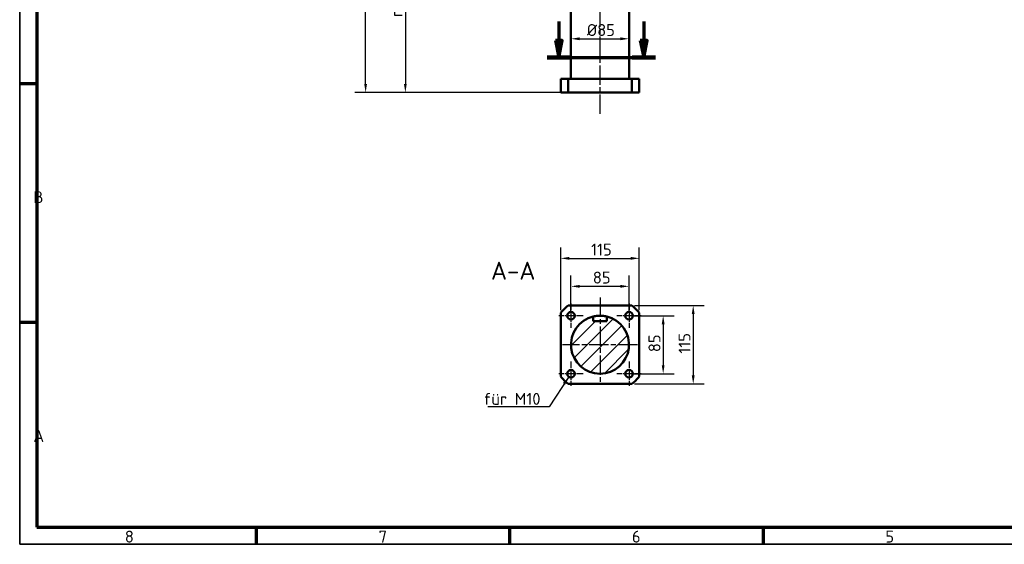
# Model space of a CAD drawing. Header units: millimetres. Extents: x 25 to 2945, y 25 to 2078.
# Tile 1 of 5: x 25 to 1467, y 25 to 794. Entities that reach past the tile are written whole.
import ezdxf

# ---------------------------------------------------------------- set-up
doc = ezdxf.new("R2010")
doc.units = ezdxf.units.MM
doc.header["$LTSCALE"] = 5
doc.linetypes.add('CHAIN', pattern=[0.3543, 0.2362, -0.0295, 0.0591, -0.0295])
doc.layers.get('0').update_dxf_attribs({"lineweight": 25})
for name, color, linetype, lineweight in [('Bemaßung (ISO)', 7, 'Continuous', 25), ('Mittellinie (ISO)', 7, 'Continuous', 25), ('Mittelpunktmarkierung (ISO)', 7, 'Continuous', 25), ('Rahmen (ISO)', 7, 'Continuous', 70), ('Schnittlinie (ISO)', 7, 'CHAIN', 70), ('Schraffur (ISO)', 7, 'Continuous', 18), ('Sichtbar (ISO)', 7, 'Continuous', 50), ('Symbol (ISO)', 7, 'Continuous', 25)]:
    doc.layers.add(name, color=color, linetype=linetype, lineweight=lineweight)
doc.styles.add('Bezeichnungstext (DIN)', font='isocpeur.ttf')
doc.styles.add('Notiztext (DIN)', font='isocpeur.ttf')
doc.dimstyles.new('Standard (DIN)', dxfattribs={"dimscale": 5, "dimtxt": 3.5, "dimasz": 2.5, "dimexe": 3.175, "dimexo": 0.8, "dimgap": 0.8, "dimtad": 1, "dimdec": 3, "dimrnd": 1e-08, "dimtxsty": 'Notiztext (DIN)', "dimcen": 0.09, "dimdle": 10, "dimclrd": 256, "dimclre": 256, "dimclrt": 256, "dimazin": 2, "dimtfac": 0.571429, "dimtdec": 3, "dimtmove": 0, "dimatfit": 3, "dimfxl": 1, "dimtolj": 1, "dimlwd": -1, "dimlwe": -1, "dimarcsym": 0})
doc.dimstyles.new('Standard - Methode 2a (DIN)$7', dxfattribs={"dimscale": 5, "dimtxt": 3.5, "dimasz": 2.5, "dimexe": 3.175, "dimexo": 0.8, "dimgap": 0.8, "dimtad": 1, "dimtih": 1, "dimtoh": 1, "dimrnd": 1e-08, "dimtxsty": 'Notiztext (DIN)', "dimcen": 0.09, "dimdle": 10, "dimclrd": 256, "dimclre": 256, "dimclrt": 256, "dimazin": 2, "dimtfac": 1, "dimtmove": 0, "dimatfit": 3, "dimfxl": 1, "dimtolj": 1, "dimlwd": -1, "dimlwe": -1, "dimarcsym": 0})

# ---------------------------------------------------------------- blocks, each defined once
blk = doc.blocks.new('Ränder Hagen+Goebel Rahmen')
at = {"layer": 'Rahmen (ISO)', "linetype": 'Continuous', "lineweight": 35}
for p, q in [((5, 415), (5, 5)), ((5, 5), (589, 5))]:
    blk.add_line(p, q, dxfattribs=at)
at = {"layer": 'Rahmen (ISO)'}
for p, q in [((10, 410), (10, 10)), ((10, 140), (5, 140)), ((10, 70), (5, 70)), ((10, 10), (584, 10)), ((74.25, 10), (74.25, 5)), ((148.5, 10), (148.5, 5)), ((222.75, 10), (222.75, 5))]:
    blk.add_line(p, q, dxfattribs=at)
at = {"layer": 'Symbol (ISO)', "char_height": 3.5, "style": 'Notiztext (DIN)'}
for s, insert, attachment_point in [('B', (9, 105), 7), ('A', (9, 35), 7), ('8', (37.125, 9), 2), ('7', (111.375, 9), 2), ('6', (185.625, 9), 2), ('5', (259.875, 9), 2)]:
    blk.add_mtext(s, dxfattribs=dict(at, insert=insert, attachment_point=attachment_point))
blk = doc.blocks.new('*D7')
at = {"layer": 'Bemaßung (ISO)'}
blk.add_line((845, 765.9), (905, 765.9), dxfattribs=at)
for points in [[(845, 767.9), (845, 763.8), (832.5, 765.9)], [(905, 767.9), (905, 763.8), (917.5, 765.9)]]:
    blk.add_solid(points, dxfattribs=at)
at = {"layer": 'Defpoints', "color": 0}
for p in [(917.5, 765.9), (832.5, 707.1), (917.5, 707.1)]:
    blk.add_point(p, dxfattribs=at)
at = {"layer": 'Bemaßung (ISO)', "insert": (855.7, 787.4), "char_height": 17.5, "attachment_point": 1, "style": 'Notiztext (DIN)'}
blk.add_mtext('\\A1;Ø85', dxfattribs=at)
blk = doc.blocks.new('*D12')
at = {"layer": 'Bemaßung (ISO)'}
for p, q in [((659.9, 997.1), (574, 997.1)), ((589.9, 984.6), (589.9, 699.6)), ((824.4, 687.1), (574, 687.1))]:
    blk.add_line(p, q, dxfattribs=at)
for points in [[(587.8, 984.6), (591.9, 984.6), (589.9, 997.1)], [(587.8, 699.6), (591.9, 699.6), (589.9, 687.1)]]:
    blk.add_solid(points, dxfattribs=at)
at = {"layer": 'Defpoints', "color": 0}
for p in [(663.9, 997.1), (589.9, 687.1), (828.4, 687.1)]:
    blk.add_point(p, dxfattribs=at)
at = {"layer": 'Bemaßung (ISO)', "insert": (568.3, 786.6), "char_height": 17.5, "attachment_point": 1, "rotation": 90, "style": 'Notiztext (DIN)'}
blk.add_mtext('\\A1; max 340', dxfattribs=at)
blk = doc.blocks.new('*D15')
at = {"layer": 'Bemaßung (ISO)'}
for p, q in [((854.5, 1532.7), (515.8, 1532.7)), ((531.7, 699.6), (531.7, 1520.2)), ((917.6, 687.1), (515.8, 687.1))]:
    blk.add_line(p, q, dxfattribs=at)
for points in [[(529.6, 1520.2), (533.7, 1520.2), (531.7, 1532.7)], [(529.6, 699.6), (533.7, 699.6), (531.7, 687.1)]]:
    blk.add_solid(points, dxfattribs=at)
at = {"layer": 'Defpoints', "color": 0}
for p in [(531.7, 1532.7), (858.5, 1532.7), (921.6, 687.1)]:
    blk.add_point(p, dxfattribs=at)
at = {"layer": 'Bemaßung (ISO)', "insert": (506.7, 1052.5), "char_height": 17.5, "attachment_point": 1, "rotation": 90, "style": 'Notiztext (DIN)'}
blk.add_mtext('\\A1; max 875,6', dxfattribs=at)
blk = doc.blocks.new('2DTransSchnitt0')
at = {"layer": 'Schnittlinie (ISO)', "linetype": 'Continuous'}
for p, q in [((162.96, 158.21), (162.96, 152.64)), ((187.81, 158.21), (187.81, 152.64)), ((161.96, 152.64), (162.96, 147.64)), ((163.96, 152.64), (161.96, 152.64)), ((162.96, 152.64), (162.96, 147.64)), ((162.96, 147.64), (163.96, 152.64)), ((186.81, 152.64), (187.81, 147.64)), ((188.81, 152.64), (186.81, 152.64)), ((187.81, 152.64), (187.81, 147.64)), ((187.81, 147.64), (188.81, 152.64))]:
    blk.add_line(p, q, dxfattribs=at)
at = {"layer": 'Schnittlinie (ISO)', "linetype": 'CHAIN', "ltscale": 35.065948}
blk.add_line((159.55, 147.64), (191.22, 147.64), dxfattribs=at)
at = {"layer": 'Schnittlinie (ISO)', "lineweight": 140, "ltscale": 7.58263}
for p, q in [((159.55, 147.64), (166.37, 147.64)), ((184.39, 147.64), (191.22, 147.64))]:
    blk.add_line(p, q, dxfattribs=at)
at = {"layer": 'Schnittlinie (ISO)', "linetype": 'Continuous', "flags": 128}
for points in [[(161.96, 152.64), (162.96, 147.64), (163.96, 152.64), (161.96, 152.64)], [(186.81, 152.64), (187.81, 147.64), (188.81, 152.64), (186.81, 152.64)]]:
    blk.add_lwpolyline(points, dxfattribs=at)
at = {"layer": 'Schnittlinie (ISO)'}
for points in [[(161.96, 152.64), (162.96, 147.64), (163.96, 152.64), (161.96, 152.64)], [(186.81, 152.64), (187.81, 147.64), (188.81, 152.64), (186.81, 152.64)]]:
    blk.add_solid(points, dxfattribs=at)
at = {"layer": 'Schnittlinie (ISO)', "char_height": 5.25, "attachment_point": 7, "style": 'Bezeichnungstext (DIN)'}
for insert in [(161.12, 161.14), (185.97, 161.14)]:
    blk.add_mtext('A', dxfattribs=dict(at, insert=insert))
blk = doc.blocks.new('*D23')
at = {"layer": 'Bemaßung (ISO)'}
for p, q in [((832.5, 364), (832.5, 418.9)), ((917.5, 364), (917.5, 418.9)), ((845, 403.1), (905, 403.1))]:
    blk.add_line(p, q, dxfattribs=at)
for points in [[(845, 405.1), (845, 401), (832.5, 403.1)], [(905, 405.1), (905, 401), (917.5, 403.1)]]:
    blk.add_solid(points, dxfattribs=at)
at = {"layer": 'Defpoints', "color": 0}
for p in [(917.5, 403.1), (832.5, 360), (917.5, 360)]:
    blk.add_point(p, dxfattribs=at)
at = {"layer": 'Bemaßung (ISO)', "insert": (864.5, 424.6), "char_height": 17.5, "attachment_point": 1, "style": 'Notiztext (DIN)'}
blk.add_mtext('\\A1;85', dxfattribs=at)
blk = doc.blocks.new('*D24')
at = {"layer": 'Bemaßung (ISO)'}
for p, q in [((817.5, 368.1), (817.5, 460)), ((932.5, 368.1), (932.5, 460)), ((830, 444.1), (920, 444.1))]:
    blk.add_line(p, q, dxfattribs=at)
for points in [[(830, 446.2), (830, 442), (817.5, 444.1)], [(920, 446.2), (920, 442), (932.5, 444.1)]]:
    blk.add_solid(points, dxfattribs=at)
at = {"layer": 'Defpoints', "color": 0}
for p in [(932.5, 444.1), (817.5, 364.1), (932.5, 364.1)]:
    blk.add_point(p, dxfattribs=at)
at = {"layer": 'Bemaßung (ISO)', "insert": (861.9, 465.6), "char_height": 17.5, "attachment_point": 1, "style": 'Notiztext (DIN)'}
blk.add_mtext('\\A1;115', dxfattribs=at)
blk = doc.blocks.new('*D25')
at = {"layer": 'Bemaßung (ISO)'}
for p, q in [((921.5, 360), (983.4, 360)), ((967.5, 347.5), (967.5, 287.5)), ((921.5, 275), (983.4, 275))]:
    blk.add_line(p, q, dxfattribs=at)
for points in [[(965.4, 347.5), (969.6, 347.5), (967.5, 360)], [(965.4, 287.5), (969.6, 287.5), (967.5, 275)]]:
    blk.add_solid(points, dxfattribs=at)
at = {"layer": 'Defpoints', "color": 0}
for p in [(917.5, 360), (917.5, 275), (967.5, 275)]:
    blk.add_point(p, dxfattribs=at)
at = {"layer": 'Bemaßung (ISO)', "insert": (946, 306.6), "char_height": 17.5, "attachment_point": 1, "rotation": 90, "style": 'Notiztext (DIN)'}
blk.add_mtext('\\A1;85', dxfattribs=at)
blk = doc.blocks.new('*D26')
at = {"layer": 'Bemaßung (ISO)'}
for p, q in [((925.6, 375), (1027.4, 375)), ((1011.5, 362.5), (1011.5, 272.5)), ((925.6, 260), (1027.4, 260))]:
    blk.add_line(p, q, dxfattribs=at)
for points in [[(1009.4, 362.5), (1013.6, 362.5), (1011.5, 375)], [(1009.4, 272.5), (1013.6, 272.5), (1011.5, 260)]]:
    blk.add_solid(points, dxfattribs=at)
at = {"layer": 'Defpoints', "color": 0}
for p in [(921.6, 375), (921.6, 260), (1011.5, 260)]:
    blk.add_point(p, dxfattribs=at)
at = {"layer": 'Bemaßung (ISO)', "insert": (990, 304.4), "char_height": 17.5, "attachment_point": 1, "rotation": 90, "style": 'Notiztext (DIN)'}
blk.add_mtext('\\A1;115', dxfattribs=at)

msp = doc.modelspace()

# ---------------------------------------------------------------- hatches: boundary and pattern name
at = {"layer": 'Schraffur (ISO)'}
h = msp.add_hatch(dxfattribs=at)
h.set_pattern_fill('ANSI31', color=256, scale=127, style=0)
h.set_pattern_definition([(45, (0, 0), (-11.22532, 11.22532), [])])
edge = h.paths.add_edge_path()
edge.add_line((885.0424, 358.8098), (885.0424, 352.1651))
edge.add_line((885.0424, 352.1651), (864.9424, 352.1651))
edge.add_line((864.9424, 352.1651), (864.9424, 358.8098))
edge.add_ellipse((874.9924, 317.5151), major_axis=(-10.05, 41.2946), ratio=1, start_angle=0, end_angle=332.6433504)

# ---------------------------------------------------------------- linework, layer by layer
at = {"layer": 'Mittellinie (ISO)', "linetype": 'CHAIN', "ltscale": 23.990969}
msp.add_line((874.9924, 656.0707), (874.9924, 1135.5545), dxfattribs=at)
at = {"layer": 'Mittelpunktmarkierung (ISO)', "linetype": 'CHAIN', "ltscale": 8.000593}
for p, q in [((832.4924, 378.0151), (832.4924, 342.0151)), ((917.4924, 378.0151), (917.4924, 342.0151)), ((850.4924, 360.0151), (814.4924, 360.0151)), ((935.4924, 360.0151), (899.4924, 360.0151)), ((832.4924, 293.0151), (832.4924, 257.0151)), ((917.4924, 293.0151), (917.4924, 257.0151)), ((850.4924, 275.0151), (814.4924, 275.0151)), ((935.4924, 275.0151), (899.4924, 275.0151))]:
    msp.add_line(p, q, dxfattribs=at)
at = {"layer": 'Mittelpunktmarkierung (ISO)', "linetype": 'CHAIN', "ltscale": 23.990969}
for p, q in [((874.9924, 386.9327), (874.9924, 262.5151)), ((929.9924, 317.5151), (819.9924, 317.5151))]:
    msp.add_line(p, q, dxfattribs=at)
at = {"layer": 'Sichtbar (ISO)'}
for p, q in [((832.4924, 707.0545), (832.4924, 907.0545)), ((917.4924, 707.0545), (917.4924, 907.0545)), ((817.4924, 707.0545), (817.4924, 687.0545)), ((828.4118, 707.0545), (817.4924, 707.0545)), ((828.4118, 707.0545), (921.573, 707.0545)), ((828.4118, 687.0545), (828.4118, 707.0545)), ((921.573, 707.0545), (921.573, 687.0545)), ((932.4924, 707.0545), (921.573, 707.0545)), ((932.4924, 687.0545), (932.4924, 707.0545)), ((828.4118, 687.0545), (817.4924, 687.0545)), ((921.573, 687.0545), (828.4118, 687.0545)), ((932.4924, 687.0545), (921.573, 687.0545)), ((921.573, 375.0151), (828.4118, 375.0151)), ((817.4924, 364.0957), (817.4924, 270.9346)), ((932.4924, 270.9346), (932.4924, 364.0957)), ((864.9424, 352.1651), (864.9424, 358.8098)), ((885.0424, 352.1651), (864.9424, 352.1651)), ((885.0424, 358.8098), (885.0424, 352.1651)), ((828.4118, 260.0151), (921.573, 260.0151))]:
    msp.add_line(p, q, dxfattribs=at)
at = {"layer": 'Sichtbar (ISO)', "flags": 128}
for points in [[(869.9424, 359.714), (869.6254, 359.6748), (869.3045, 359.6326), (868.9822, 359.5877), (868.661, 359.5407), (868.3437, 359.4918), (868.0326, 359.4414), (867.7304, 359.3901), (867.4389, 359.3384), (867.1597, 359.287), (866.8947, 359.2365), (866.6455, 359.1874), (866.414, 359.1404), (866.1975, 359.0952), (865.9925, 359.0512), (865.8009, 359.0093), (865.6248, 358.9699), (865.4662, 358.9337), (865.3272, 358.9015), (865.2093, 358.8739), (865.113, 358.851), (865.0383, 358.8331), (864.985, 358.8202), (864.953, 358.8124), (864.9424, 358.8098)], [(885.0424, 358.8098), (885.0318, 358.8124), (884.9998, 358.8202), (884.9465, 358.8331), (884.8717, 358.851), (884.7755, 358.8739), (884.6576, 358.9015), (884.5185, 358.9337), (884.3599, 358.9699), (884.1838, 359.0093), (883.9923, 359.0512), (883.7873, 359.0952), (883.5708, 359.1404), (883.3392, 359.1874), (883.0901, 359.2365), (882.8251, 359.287), (882.5459, 359.3384), (882.2544, 359.3901), (881.9521, 359.4414), (881.6411, 359.4918), (881.3237, 359.5407), (881.0026, 359.5877), (880.6803, 359.6326), (880.3593, 359.6748), (880.0424, 359.714)]]:
    msp.add_lwpolyline(points, dxfattribs=at)
at = {"layer": 'Sichtbar (ISO)'}
for centre in [(832.4924, 360.0151), (917.4924, 360.0151), (832.4924, 275.0151), (917.4924, 275.0151)]:
    msp.add_circle(centre, 5.5, dxfattribs=at)
for radius, start, end in [(74, 129.010827, 140.989173), (74, 39.010827, 50.989173), (42.5, 103.6783248, 76.3216752), (42.5, 83.17579, 96.82421), (74, 219.010827, 230.989173), (74, 309.010827, 320.989173)]:
    msp.add_arc((874.9924, 317.5151), radius, start, end, dxfattribs=at)

# ---------------------------------------------------------------- block references
at = {"xscale": 5, "yscale": 5, "zscale": 5}
msp.add_blockref('Ränder Hagen+Goebel Rahmen', (0, 0), dxfattribs=at)
at = {"layer": 'Schnittlinie (ISO)', "xscale": 5, "yscale": 5, "zscale": 5}
msp.add_blockref('2DTransSchnitt0', (0, 0), dxfattribs=at)

# ---------------------------------------------------------------- texts
at = {"layer": 'Symbol (ISO)', "insert": (715.2592, 412.8452), "char_height": 26.25, "attachment_point": 7, "style": 'Bezeichnungstext (DIN)'}
msp.add_mtext('A-A ', dxfattribs=at)
at = {"layer": 'Symbol (ISO)', "insert": (787.8199, 229.3594), "char_height": 17.5, "width": 80.487013, "attachment_point": 9, "style": 'Notiztext (DIN)'}
msp.add_mtext('{für M10}', dxfattribs=at)

# ---------------------------------------------------------------- dimensions: what is measured, and where the dimension line sits
at = {"layer": 'Bemaßung (ISO)'}
for base, p1, p2, angle, text, override, picture, middle in [((531.6626, 1532.6545), (921.573, 687.0545), (858.4989, 1532.6545), 90, ' max 875,6', {"dimdec": 3, "dimtp": 0, "dimtm": 0, "dimtdec": 3, "dimatfit": 2}, '*D15', (531.6626, 1109.8545)), ((589.8567, 687.0545), (663.9214, 997.0545), (828.4118, 687.0545), 90, ' max 340', {"dimdec": 3, "dimtp": 0, "dimtm": 0, "dimtdec": 3, "dimatfit": 2}, '*D12', (589.8567, 835.5542)), ((917.4924, 765.859), (832.4924, 707.0545), (917.4924, 707.0545), 180, 'Ø<>', {"dimdec": 3, "dimse1": 1, "dimse2": 1, "dimtp": 0, "dimtm": 0, "dimtdec": 3, "dimatfit": 2}, '*D7', (874.9899, 765.859))]:
    dim = msp.add_linear_dim(base=base, p1=p1, p2=p2, angle=angle, text=text, dimstyle='Standard (DIN)', override=override, dxfattribs=at)
    dim.commit()
    dim.dimension.update_dxf_attribs({"geometry": picture, "text_midpoint": middle, "dimtype": 160})
for base, p1, p2, angle, picture, middle in [((932.4924, 444.0957), (817.4924, 364.0957), (932.4924, 364.0957), 180, '*D24', (874.9924, 444.0957)), ((917.4924, 403.064), (832.4924, 360.0151), (917.4924, 360.0151), 180, '*D23', (874.9924, 403.064)), ((1011.5273, 260.0151), (921.573, 375.0151), (921.573, 260.0151), 90, '*D26', (1011.5273, 317.5151)), ((967.4924, 275.0151), (917.4924, 360.0151), (917.4924, 275.0151), 90, '*D25', (967.4924, 317.1179))]:
    dim = msp.add_linear_dim(base=base, p1=p1, p2=p2, angle=angle, dimstyle='Standard (DIN)', override={"dimdec": 3, "dimtp": 0, "dimtm": 0, "dimtdec": 3, "dimatfit": 2}, dxfattribs=at)
    dim.commit()
    dim.dimension.update_dxf_attribs({"geometry": picture, "text_midpoint": middle, "dimtype": 160})

# ---------------------------------------------------------------- leaders
at = {"layer": 'Symbol (ISO)', "annotation_type": 0, "has_hookline": 1, "hookline_direction": 1, "text_width": 77}
msp.add_leader([(829.1912, 270.616), (800.3199, 226.4427), (787.8199, 226.4427)], dimstyle='Standard - Methode 2a (DIN)$7', override={"dimgap": 0, "dimtad": 1}, dxfattribs=at)

doc.saveas('drawing.dxf')
